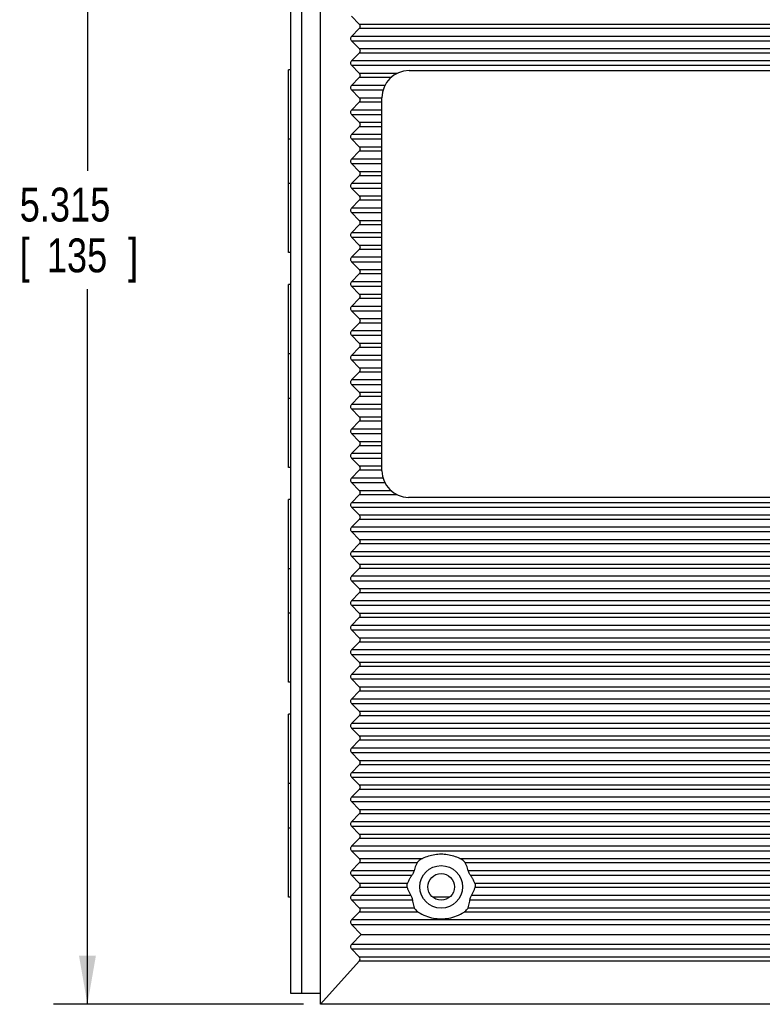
# Model space of a CAD drawing. Header units: inches. Extents: x 0 to 34, y 0 to 22.
# Tile 4 of 16: x 18.2 to 20.9, y 7 to 10.6. Entities that reach past the tile are written whole.
import ezdxf

# ---------------------------------------------------------------- set-up
doc = ezdxf.new("R2010")
doc.units = ezdxf.units.IN
doc.header["$LTSCALE"] = 1.87
doc.header["$MEASUREMENT"] = 0
doc.layers.get('0').update_dxf_attribs({"linetype": 'CONTINUOUS'})
doc.layers.add('DIMENSIONS', color=7, linetype='CONTINUOUS')
doc.styles.get("Standard").update_dxf_attribs({"font": 'txt', "width": 0.8})
doc.dimstyles.new('DIMSTYLE_1', dxfattribs={"dimtxt": 0.125, "dimasz": 0.18, "dimexe": 0.18, "dimexo": 0.0625, "dimgap": 0.09, "dimtad": 0, "dimtih": 1, "dimtoh": 1, "dimdec": 3, "dimzin": 4, "dimdsep": 46, "dimtxsty": 'STANDARD', "dimblk": '_FILLED', "dimblk1": '_FILLED', "dimblk2": '_FILLED', "dimcen": 0.09, "dimadec": 0, "dimazin": 0, "dimtp": 0.01, "dimtm": 0.01, "dimtfac": 1, "dimtdec": 3, "dimtofl": 0, "dimtmove": 0, "dimatfit": 3, "dimldrblk": '_FILLED', "dimfxl": 1, "dimtolj": 1, "dimtzin": 4, "dimarcsym": 0})

# ---------------------------------------------------------------- blocks, each defined once
blk = doc.blocks.new('_FILLED')
at = {"color": 0, "linetype": 'BYBLOCK'}
blk.add_solid([(0, 0), (-1, 0.174), (-1, -0.174)], dxfattribs=at)
blk = doc.blocks.new('*D8')
at = {"layer": 'DIMENSIONS', "color": 2, "linetype": 'CONTINUOUS'}
for p, q in [((19.0977, 12.3056), (18.2852, 12.3056)), ((18.4102, 12.3056), (18.4102, 10.0663)), ((18.4102, 6.9907), (18.4102, 9.6288)), ((19.2079, 6.9907), (18.2852, 6.9907))]:
    blk.add_line(p, q, dxfattribs=at)
at = {"layer": 'DIMENSIONS', "color": 2, "linetype": 'CONTINUOUS', "xscale": 0.18, "yscale": 0.18, "zscale": 0.18}
for p, rotation in [((18.4102, 12.3056), 90), ((18.4102, 6.9907), 270)]:
    blk.add_blockref('_FILLED', p, dxfattribs=dict(at, rotation=rotation))
at = {"layer": 'DIMENSIONS', "color": 2, "linetype": 'CONTINUOUS', "width": 0.8}
for s, p in [('5.315', (18.1602, 9.8788)), ('[', (18.1602, 9.6913)), ('135', (18.2602, 9.6913)), (']', (18.5602, 9.6913))]:
    blk.add_text(s, height=0.125, dxfattribs=at).set_placement(p)

msp = doc.modelspace()

# ---------------------------------------------------------------- linework, layer by layer
at = {"color": 6, "linetype": 'CONTINUOUS'}
for p, q in [((19.1602, 7.0301), (19.1602, 12.3056)), ((19.1996, 12.3056), (19.1996, 7.0301)), ((19.2704, 7.0301), (19.1602, 7.0301))]:
    msp.add_line(p, q, dxfattribs=at)
at = {"color": 7, "linetype": 'CONTINUOUS'}
for p, q in [((19.2704, 6.9907), (19.2704, 12.3056)), ((19.3847, 10.6361), (19.4124, 10.6071)), ((19.4124, 10.5908), (19.3847, 10.5618)), ((19.4124, 10.6071), (23.0459, 10.6071)), ((23.0459, 10.5908), (19.4124, 10.5908)), ((23.0735, 10.5618), (19.3847, 10.5618)), ((19.3847, 10.5456), (19.4124, 10.5165)), ((19.3847, 10.5456), (23.0735, 10.5456)), ((19.4124, 10.5003), (19.3847, 10.4712)), ((19.4124, 10.5165), (23.0459, 10.5165)), ((23.0459, 10.5003), (19.4124, 10.5003)), ((23.0735, 10.4712), (19.3847, 10.4712)), ((19.1523, 9.7641), (19.1523, 10.4385)), ((19.1602, 10.4385), (19.1523, 10.4385)), ((19.3847, 10.455), (19.4124, 10.426)), ((19.3847, 10.455), (23.0735, 10.455)), ((19.4124, 10.426), (19.5543, 10.426)), ((19.5972, 10.4356), (22.863, 10.4356)), ((19.4124, 10.4097), (19.3847, 10.3807)), ((19.53, 10.4097), (19.4124, 10.4097)), ((19.5077, 10.3807), (19.3847, 10.3807)), ((19.3847, 10.3645), (19.4124, 10.3354)), ((19.3847, 10.3645), (19.5012, 10.3645)), ((19.4124, 10.3192), (19.3847, 10.2901)), ((19.4124, 10.3354), (19.4968, 10.3354)), ((19.4968, 10.3192), (19.4124, 10.3192)), ((19.4968, 8.9592), (19.4968, 10.3352)), ((19.4968, 10.2901), (19.3847, 10.2901)), ((19.3847, 10.2739), (19.4124, 10.2448)), ((19.3847, 10.2739), (19.4968, 10.2739)), ((19.4124, 10.2448), (19.4968, 10.2448)), ((19.4124, 10.2286), (19.3847, 10.1996)), ((19.4968, 10.2286), (19.4124, 10.2286)), ((19.1523, 10.184), (19.1602, 10.184)), ((19.4968, 10.1996), (19.3847, 10.1996)), ((19.3847, 10.1834), (19.4124, 10.1543)), ((19.3847, 10.1834), (19.4968, 10.1834)), ((19.4124, 10.1381), (19.3847, 10.109)), ((19.4124, 10.1543), (19.4968, 10.1543)), ((19.4968, 10.1381), (19.4124, 10.1381)), ((19.4968, 10.109), (19.3847, 10.109)), ((19.3847, 10.0928), (19.4124, 10.0637)), ((19.3847, 10.0928), (19.4968, 10.0928)), ((19.4124, 10.0637), (19.4968, 10.0637)), ((19.4124, 10.0475), (19.3847, 10.0185)), ((19.4968, 10.0475), (19.4124, 10.0475)), ((19.1602, 10.0186), (19.1523, 10.0186)), ((19.4968, 10.0185), (19.3847, 10.0185)), ((19.3847, 10.0023), (19.4124, 9.9732)), ((19.3847, 10.0023), (19.4968, 10.0023)), ((19.4124, 9.957), (19.3847, 9.9279)), ((19.4124, 9.9732), (19.4968, 9.9732)), ((19.4968, 9.957), (19.4124, 9.957)), ((19.4968, 9.9279), (19.3847, 9.9279)), ((19.3847, 9.9117), (19.4124, 9.8826)), ((19.3847, 9.9117), (19.4968, 9.9117)), ((19.4124, 9.8826), (19.4968, 9.8826)), ((19.4124, 9.8664), (19.3847, 9.8374)), ((19.4968, 9.8664), (19.4124, 9.8664)), ((19.4968, 9.8374), (19.3847, 9.8374)), ((19.3847, 9.8212), (19.4124, 9.7921)), ((19.3847, 9.8212), (19.4968, 9.8212)), ((19.4124, 9.7759), (19.3847, 9.7468)), ((19.4124, 9.7921), (19.4968, 9.7921)), ((19.4968, 9.7759), (19.4124, 9.7759)), ((19.1602, 9.7641), (19.1523, 9.7641)), ((19.4968, 9.7468), (19.3847, 9.7468)), ((19.3847, 9.7306), (19.4124, 9.7015)), ((19.3847, 9.7306), (19.4968, 9.7306)), ((19.4124, 9.7015), (19.4968, 9.7015)), ((19.4124, 9.6853), (19.3847, 9.6563)), ((19.4968, 9.6853), (19.4124, 9.6853)), ((19.1523, 8.9716), (19.1523, 9.646)), ((19.1602, 9.646), (19.1523, 9.646)), ((19.4968, 9.6563), (19.3847, 9.6563)), ((19.3847, 9.6401), (19.4124, 9.611)), ((19.3847, 9.6401), (19.4968, 9.6401)), ((19.4124, 9.5948), (19.3847, 9.5657)), ((19.4124, 9.611), (19.4968, 9.611)), ((19.4968, 9.5948), (19.4124, 9.5948)), ((19.4968, 9.5657), (19.3847, 9.5657)), ((19.3847, 9.5495), (19.4124, 9.5204)), ((19.3847, 9.5495), (19.4968, 9.5495)), ((19.4124, 9.5204), (19.4968, 9.5204)), ((19.4124, 9.5042), (19.3847, 9.4752)), ((19.4968, 9.5042), (19.4124, 9.5042)), ((19.4968, 9.4752), (19.3847, 9.4752)), ((19.3847, 9.459), (19.4124, 9.4299)), ((19.3847, 9.459), (19.4968, 9.459)), ((19.4124, 9.4137), (19.3847, 9.3846)), ((19.4124, 9.4299), (19.4968, 9.4299)), ((19.4968, 9.4137), (19.4124, 9.4137)), ((19.1523, 9.3915), (19.1602, 9.3915)), ((19.4968, 9.3846), (19.3847, 9.3846)), ((19.3847, 9.3684), (19.4124, 9.3393)), ((19.3847, 9.3684), (19.4968, 9.3684)), ((19.4124, 9.3393), (19.4968, 9.3393)), ((19.4124, 9.3231), (19.3847, 9.2941)), ((19.4968, 9.3231), (19.4124, 9.3231)), ((19.4968, 9.2941), (19.3847, 9.2941)), ((19.3847, 9.2779), (19.4124, 9.2488)), ((19.3847, 9.2779), (19.4968, 9.2779)), ((19.4124, 9.2326), (19.3847, 9.2035)), ((19.4124, 9.2488), (19.4968, 9.2488)), ((19.4968, 9.2326), (19.4124, 9.2326)), ((19.1602, 9.2261), (19.1523, 9.2261)), ((19.4968, 9.2035), (19.3847, 9.2035)), ((19.3847, 9.1873), (19.4124, 9.1582)), ((19.3847, 9.1873), (19.4968, 9.1873)), ((19.4124, 9.1582), (19.4968, 9.1582)), ((19.4124, 9.142), (19.3847, 9.113)), ((19.4968, 9.142), (19.4124, 9.142)), ((19.4968, 9.113), (19.3847, 9.113)), ((19.3847, 9.0968), (19.4124, 9.0677)), ((19.3847, 9.0968), (19.4968, 9.0968)), ((19.4124, 9.0515), (19.3847, 9.0224)), ((19.4124, 9.0677), (19.4968, 9.0677)), ((19.4968, 9.0515), (19.4124, 9.0515)), ((19.4968, 9.0224), (19.3847, 9.0224)), ((19.3847, 9.0062), (19.4124, 8.9771)), ((19.3847, 9.0062), (19.4968, 9.0062)), ((19.4124, 8.9771), (19.4968, 8.9771)), ((19.1602, 8.9716), (19.1523, 8.9716)), ((19.4124, 8.9609), (19.3847, 8.9319)), ((19.4968, 8.9609), (19.4124, 8.9609)), ((19.5007, 8.9319), (19.3847, 8.9319)), ((19.3847, 8.9157), (19.4124, 8.8866)), ((19.3847, 8.9157), (19.507, 8.9157)), ((19.4124, 8.8704), (19.3847, 8.8413)), ((19.4124, 8.8866), (19.5288, 8.8866)), ((19.5528, 8.8704), (19.4124, 8.8704)), ((19.1523, 8.1791), (19.1523, 8.8535)), ((19.1602, 8.8535), (19.1523, 8.8535)), ((23.0735, 8.8413), (19.3847, 8.8413)), ((22.863, 8.8608), (19.5953, 8.8608)), ((19.3847, 8.8251), (19.4124, 8.796)), ((19.3847, 8.8251), (23.0735, 8.8251)), ((19.4124, 8.796), (23.0459, 8.796)), ((19.4124, 8.7798), (19.3847, 8.7508)), ((23.0459, 8.7798), (19.4124, 8.7798)), ((23.0735, 8.7508), (19.3847, 8.7508)), ((19.3847, 8.7345), (19.4124, 8.7055)), ((19.3847, 8.7345), (23.0735, 8.7345)), ((19.4124, 8.6893), (19.3847, 8.6602)), ((19.4124, 8.7055), (23.0459, 8.7055)), ((23.0459, 8.6893), (19.4124, 8.6893)), ((23.0735, 8.6602), (19.3847, 8.6602)), ((19.3847, 8.644), (19.4124, 8.6149)), ((19.3847, 8.644), (23.0735, 8.644)), ((19.4124, 8.6149), (23.0459, 8.6149)), ((19.1523, 8.599), (19.1602, 8.599)), ((19.4124, 8.5987), (19.3847, 8.5697)), ((23.0459, 8.5987), (19.4124, 8.5987)), ((23.0735, 8.5697), (19.3847, 8.5697)), ((19.3847, 8.5534), (19.4124, 8.5244)), ((19.3847, 8.5534), (23.0735, 8.5534)), ((19.4124, 8.5082), (19.3847, 8.4791)), ((19.4124, 8.5244), (23.0459, 8.5244)), ((23.0459, 8.5082), (19.4124, 8.5082)), ((23.0735, 8.4791), (19.3847, 8.4791)), ((19.1602, 8.4336), (19.1523, 8.4336)), ((19.3847, 8.4629), (19.4124, 8.4338)), ((19.3847, 8.4629), (23.0735, 8.4629)), ((19.4124, 8.4338), (23.0459, 8.4338)), ((19.4124, 8.4176), (19.3847, 8.3885)), ((23.0459, 8.4176), (19.4124, 8.4176)), ((23.0735, 8.3885), (19.3847, 8.3885)), ((19.3847, 8.3723), (19.4124, 8.3433)), ((19.3847, 8.3723), (23.0735, 8.3723)), ((19.4124, 8.3271), (19.3847, 8.298)), ((19.4124, 8.3433), (23.0459, 8.3433)), ((23.0459, 8.3271), (19.4124, 8.3271)), ((23.0735, 8.298), (19.3847, 8.298)), ((19.3847, 8.2818), (19.4124, 8.2527)), ((19.3847, 8.2818), (23.0735, 8.2818)), ((19.4124, 8.2527), (23.0459, 8.2527)), ((19.4124, 8.2365), (19.3847, 8.2074)), ((23.0459, 8.2365), (19.4124, 8.2365)), ((19.1602, 8.1791), (19.1523, 8.1791)), ((23.0735, 8.2074), (19.3847, 8.2074)), ((19.3847, 8.1912), (19.4124, 8.1622)), ((19.3847, 8.1912), (23.0735, 8.1912)), ((19.4124, 8.146), (19.3847, 8.1169)), ((19.4124, 8.1622), (23.0459, 8.1622)), ((23.0459, 8.146), (19.4124, 8.146)), ((23.0735, 8.1169), (19.3847, 8.1169)), ((19.3847, 8.1007), (19.4124, 8.0716)), ((19.3847, 8.1007), (23.0735, 8.1007)), ((19.4124, 8.0716), (23.0459, 8.0716)), ((19.1523, 7.3865), (19.1523, 8.061)), ((19.1602, 8.061), (19.1523, 8.061)), ((19.4124, 8.0554), (19.3847, 8.0263)), ((23.0459, 8.0554), (19.4124, 8.0554)), ((23.0735, 8.0263), (19.3847, 8.0263)), ((19.3847, 8.0101), (19.4124, 7.9811)), ((19.3847, 8.0101), (23.0735, 8.0101)), ((19.4124, 7.9649), (19.3847, 7.9358)), ((19.4124, 7.9811), (23.0459, 7.9811)), ((23.0459, 7.9649), (19.4124, 7.9649)), ((23.0735, 7.9358), (19.3847, 7.9358)), ((19.3847, 7.9196), (19.4124, 7.8905)), ((19.3847, 7.9196), (23.0735, 7.9196)), ((19.4124, 7.8905), (23.0459, 7.8905)), ((19.4124, 7.8743), (19.3847, 7.8452)), ((23.0459, 7.8743), (19.4124, 7.8743)), ((23.0735, 7.8452), (19.3847, 7.8452)), ((19.3847, 7.829), (19.4124, 7.8)), ((19.3847, 7.829), (23.0735, 7.829)), ((19.1523, 7.8064), (19.1602, 7.8064)), ((19.4124, 7.7838), (19.3847, 7.7547)), ((19.4124, 7.8), (23.0459, 7.8)), ((23.0459, 7.7838), (19.4124, 7.7838)), ((23.0735, 7.7547), (19.3847, 7.7547)), ((19.3847, 7.7385), (19.4124, 7.7094)), ((19.3847, 7.7385), (23.0735, 7.7385)), ((19.4124, 7.7094), (23.0459, 7.7094)), ((19.4124, 7.6932), (19.3847, 7.6641)), ((23.0459, 7.6932), (19.4124, 7.6932)), ((19.1602, 7.6411), (19.1523, 7.6411)), ((23.0735, 7.6641), (19.3847, 7.6641)), ((19.3847, 7.6479), (19.4124, 7.6189)), ((19.3847, 7.6479), (23.0735, 7.6479)), ((19.4124, 7.6027), (19.3847, 7.5736)), ((19.4124, 7.6189), (23.0459, 7.6189)), ((23.0459, 7.6027), (19.4124, 7.6027)), ((23.0735, 7.5736), (19.3847, 7.5736)), ((19.3847, 7.5574), (19.4124, 7.5283)), ((19.3847, 7.5574), (23.0735, 7.5574)), ((19.4124, 7.5283), (19.6461, 7.5283)), ((19.7846, 7.5283), (22.6736, 7.5283)), ((19.4124, 7.5121), (19.3847, 7.483)), ((19.6263, 7.5121), (19.4124, 7.5121)), ((22.6539, 7.5121), (19.8043, 7.5121)), ((19.6152, 7.483), (19.3847, 7.483)), ((19.3847, 7.4668), (19.4124, 7.4378)), ((19.3847, 7.4668), (19.6073, 7.4668)), ((22.6428, 7.483), (19.8154, 7.483)), ((19.8234, 7.4668), (22.6348, 7.4668)), ((19.4124, 7.4216), (19.3847, 7.3925)), ((19.4124, 7.4378), (19.5907, 7.4378)), ((19.5899, 7.4216), (19.4124, 7.4216)), ((19.84, 7.4378), (22.6183, 7.4378)), ((22.6175, 7.4216), (19.8407, 7.4216)), ((19.1602, 7.3865), (19.1523, 7.3865)), ((19.6033, 7.3925), (19.3847, 7.3925)), ((19.3847, 7.3763), (19.4124, 7.3472)), ((19.3847, 7.3763), (19.6091, 7.3763)), ((19.7474, 7.3865), (19.6833, 7.3865)), ((19.8215, 7.3763), (22.6367, 7.3763)), ((22.6308, 7.3925), (19.8274, 7.3925)), ((19.4124, 7.3472), (19.616, 7.3472)), ((19.8147, 7.3472), (22.6435, 7.3472)), ((19.4124, 7.331), (19.3847, 7.3019)), ((23.0735, 7.3019), (19.3847, 7.3019)), ((19.6309, 7.331), (19.4124, 7.331)), ((22.6585, 7.331), (19.7998, 7.331)), ((19.3847, 7.2857), (19.4201, 7.2486)), ((19.3847, 7.2857), (23.0735, 7.2857)), ((19.4201, 7.2486), (19.3847, 7.2114)), ((19.4201, 7.2486), (23.0382, 7.2486)), ((23.0735, 7.2114), (19.3847, 7.2114)), ((19.3847, 7.1952), (19.4126, 7.1659)), ((19.3847, 7.1952), (23.0735, 7.1952)), ((19.4126, 7.1659), (23.0456, 7.1659)), ((19.4129, 7.15), (19.2704, 6.9907)), ((23.0453, 7.15), (19.4129, 7.15)), ((23.1878, 6.9907), (19.2704, 6.9907))]:
    msp.add_line(p, q, dxfattribs=at)
msp.add_circle((19.7153, 7.4238), 0.0787, dxfattribs=at)
at = {"color": 6, "linetype": 'CONTINUOUS'}
msp.add_circle((19.7153, 7.4238), 0.0492, dxfattribs=at)
at = {"color": 7, "linetype": 'CONTINUOUS'}
for centre, radius, start, end in [((19.5972, 10.3352), 0.1004, 90, 180), ((19.5953, 8.9592), 0.0984, 180, 270)]:
    msp.add_arc(centre, radius, start, end, dxfattribs=at)
for points, knots in [([(19.4124, 10.6071), (19.4134, 10.6059), (19.4152, 10.6034), (19.4163, 10.5989), (19.4152, 10.5944), (19.4134, 10.5919), (19.4124, 10.5908)], [0, 0, 0, 0, 0.256177, 0.503917, 0.747998, 1, 1, 1, 1]), ([(19.3847, 10.5618), (19.3837, 10.5607), (19.3819, 10.5581), (19.3808, 10.5536), (19.3819, 10.5491), (19.3837, 10.5467), (19.3847, 10.5456)], [0, 0, 0, 0, 0.256177, 0.503917, 0.747998, 1, 1, 1, 1]), ([(19.4124, 10.5165), (19.4134, 10.5154), (19.4152, 10.5129), (19.4163, 10.5083), (19.4152, 10.5039), (19.4134, 10.5014), (19.4124, 10.5003)], [0, 0, 0, 0, 0.256177, 0.503917, 0.747998, 1, 1, 1, 1]), ([(19.3847, 10.4712), (19.3837, 10.4701), (19.3819, 10.4676), (19.3808, 10.4631), (19.3819, 10.4586), (19.3837, 10.4561), (19.3847, 10.455)], [0, 0, 0, 0, 0.256177, 0.503917, 0.747998, 1, 1, 1, 1]), ([(19.4124, 10.426), (19.4134, 10.4248), (19.4152, 10.4223), (19.4163, 10.4178), (19.4152, 10.4133), (19.4134, 10.4108), (19.4124, 10.4097)], [0, 0, 0, 0, 0.256177, 0.503917, 0.747998, 1, 1, 1, 1]), ([(19.3847, 10.3807), (19.3837, 10.3796), (19.3819, 10.377), (19.3808, 10.3725), (19.3819, 10.368), (19.3837, 10.3656), (19.3847, 10.3645)], [0, 0, 0, 0, 0.256177, 0.503917, 0.747998, 1, 1, 1, 1]), ([(19.4124, 10.3354), (19.4134, 10.3343), (19.4152, 10.3318), (19.4163, 10.3272), (19.4152, 10.3228), (19.4134, 10.3203), (19.4124, 10.3192)], [0, 0, 0, 0, 0.256177, 0.503917, 0.747998, 1, 1, 1, 1]), ([(19.3847, 10.2901), (19.3837, 10.289), (19.3819, 10.2865), (19.3808, 10.282), (19.3819, 10.2775), (19.3837, 10.275), (19.3847, 10.2739)], [0, 0, 0, 0, 0.256177, 0.503917, 0.747998, 1, 1, 1, 1]), ([(19.4124, 10.2448), (19.4134, 10.2437), (19.4152, 10.2412), (19.4163, 10.2367), (19.4152, 10.2322), (19.4134, 10.2297), (19.4124, 10.2286)], [0, 0, 0, 0, 0.256177, 0.503917, 0.747998, 1, 1, 1, 1]), ([(19.3847, 10.1996), (19.3837, 10.1985), (19.3819, 10.1959), (19.3808, 10.1914), (19.3819, 10.1869), (19.3837, 10.1845), (19.3847, 10.1834)], [0, 0, 0, 0, 0.256177, 0.503917, 0.747998, 1, 1, 1, 1]), ([(19.4124, 10.1543), (19.4134, 10.1532), (19.4152, 10.1507), (19.4163, 10.1461), (19.4152, 10.1417), (19.4134, 10.1392), (19.4124, 10.1381)], [0, 0, 0, 0, 0.256177, 0.503917, 0.747998, 1, 1, 1, 1]), ([(19.3847, 10.109), (19.3837, 10.1079), (19.3819, 10.1054), (19.3808, 10.1009), (19.3819, 10.0964), (19.3837, 10.0939), (19.3847, 10.0928)], [0, 0, 0, 0, 0.256177, 0.503917, 0.747998, 1, 1, 1, 1]), ([(19.4124, 10.0637), (19.4134, 10.0626), (19.4152, 10.0601), (19.4163, 10.0556), (19.4152, 10.0511), (19.4134, 10.0486), (19.4124, 10.0475)], [0, 0, 0, 0, 0.256177, 0.503917, 0.747998, 1, 1, 1, 1]), ([(19.3847, 10.0185), (19.3837, 10.0174), (19.3819, 10.0148), (19.3808, 10.0103), (19.3819, 10.0058), (19.3837, 10.0034), (19.3847, 10.0023)], [0, 0, 0, 0, 0.256177, 0.503917, 0.747998, 1, 1, 1, 1]), ([(19.4124, 9.9732), (19.4134, 9.9721), (19.4152, 9.9696), (19.4163, 9.965), (19.4152, 9.9606), (19.4134, 9.9581), (19.4124, 9.957)], [0, 0, 0, 0, 0.256177, 0.503917, 0.747998, 1, 1, 1, 1]), ([(19.3847, 9.9279), (19.3837, 9.9268), (19.3819, 9.9243), (19.3808, 9.9198), (19.3819, 9.9153), (19.3837, 9.9128), (19.3847, 9.9117)], [0, 0, 0, 0, 0.256177, 0.503917, 0.747998, 1, 1, 1, 1]), ([(19.4124, 9.8826), (19.4134, 9.8815), (19.4152, 9.879), (19.4163, 9.8745), (19.4152, 9.87), (19.4134, 9.8675), (19.4124, 9.8664)], [0, 0, 0, 0, 0.256177, 0.503917, 0.747998, 1, 1, 1, 1]), ([(19.3847, 9.8374), (19.3837, 9.8363), (19.3819, 9.8337), (19.3808, 9.8292), (19.3819, 9.8247), (19.3837, 9.8223), (19.3847, 9.8212)], [0, 0, 0, 0, 0.256177, 0.503917, 0.747998, 1, 1, 1, 1]), ([(19.4124, 9.7921), (19.4134, 9.791), (19.4152, 9.7885), (19.4163, 9.7839), (19.4152, 9.7795), (19.4134, 9.777), (19.4124, 9.7759)], [0, 0, 0, 0, 0.256177, 0.503917, 0.747998, 1, 1, 1, 1]), ([(19.3847, 9.7468), (19.3837, 9.7457), (19.3819, 9.7432), (19.3808, 9.7387), (19.3819, 9.7342), (19.3837, 9.7317), (19.3847, 9.7306)], [0, 0, 0, 0, 0.256177, 0.503917, 0.747998, 1, 1, 1, 1]), ([(19.4124, 9.7015), (19.4134, 9.7004), (19.4152, 9.6979), (19.4163, 9.6934), (19.4152, 9.6889), (19.4134, 9.6864), (19.4124, 9.6853)], [0, 0, 0, 0, 0.256177, 0.503917, 0.747998, 1, 1, 1, 1]), ([(19.3847, 9.6563), (19.3837, 9.6551), (19.3819, 9.6526), (19.3808, 9.6481), (19.3819, 9.6436), (19.3837, 9.6412), (19.3847, 9.6401)], [0, 0, 0, 0, 0.256177, 0.503917, 0.747998, 1, 1, 1, 1]), ([(19.4124, 9.611), (19.4134, 9.6099), (19.4152, 9.6074), (19.4163, 9.6028), (19.4152, 9.5984), (19.4134, 9.5959), (19.4124, 9.5948)], [0, 0, 0, 0, 0.256177, 0.503917, 0.747998, 1, 1, 1, 1]), ([(19.3847, 9.5657), (19.3837, 9.5646), (19.3819, 9.5621), (19.3808, 9.5576), (19.3819, 9.5531), (19.3837, 9.5506), (19.3847, 9.5495)], [0, 0, 0, 0, 0.256177, 0.503917, 0.747998, 1, 1, 1, 1]), ([(19.4124, 9.5204), (19.4134, 9.5193), (19.4152, 9.5168), (19.4163, 9.5123), (19.4152, 9.5078), (19.4134, 9.5053), (19.4124, 9.5042)], [0, 0, 0, 0, 0.256177, 0.503917, 0.747998, 1, 1, 1, 1]), ([(19.3847, 9.4752), (19.3837, 9.474), (19.3819, 9.4715), (19.3808, 9.467), (19.3819, 9.4625), (19.3837, 9.4601), (19.3847, 9.459)], [0, 0, 0, 0, 0.256177, 0.503917, 0.747998, 1, 1, 1, 1]), ([(19.4124, 9.4299), (19.4134, 9.4288), (19.4152, 9.4263), (19.4163, 9.4217), (19.4152, 9.4172), (19.4134, 9.4148), (19.4124, 9.4137)], [0, 0, 0, 0, 0.256177, 0.503917, 0.747998, 1, 1, 1, 1]), ([(19.3847, 9.3846), (19.3837, 9.3835), (19.3819, 9.381), (19.3808, 9.3765), (19.3819, 9.372), (19.3837, 9.3695), (19.3847, 9.3684)], [0, 0, 0, 0, 0.256177, 0.503917, 0.747998, 1, 1, 1, 1]), ([(19.4124, 9.3393), (19.4134, 9.3382), (19.4152, 9.3357), (19.4163, 9.3312), (19.4152, 9.3267), (19.4134, 9.3242), (19.4124, 9.3231)], [0, 0, 0, 0, 0.256177, 0.503917, 0.747998, 1, 1, 1, 1]), ([(19.3847, 9.2941), (19.3837, 9.2929), (19.3819, 9.2904), (19.3808, 9.2859), (19.3819, 9.2814), (19.3837, 9.279), (19.3847, 9.2779)], [0, 0, 0, 0, 0.256177, 0.503917, 0.747998, 1, 1, 1, 1]), ([(19.4124, 9.2488), (19.4134, 9.2477), (19.4152, 9.2452), (19.4163, 9.2406), (19.4152, 9.2361), (19.4134, 9.2337), (19.4124, 9.2326)], [0, 0, 0, 0, 0.256177, 0.503917, 0.747998, 1, 1, 1, 1]), ([(19.3847, 9.2035), (19.3837, 9.2024), (19.3819, 9.1999), (19.3808, 9.1954), (19.3819, 9.1909), (19.3837, 9.1884), (19.3847, 9.1873)], [0, 0, 0, 0, 0.256177, 0.503917, 0.747998, 1, 1, 1, 1]), ([(19.4124, 9.1582), (19.4134, 9.1571), (19.4152, 9.1546), (19.4163, 9.1501), (19.4152, 9.1456), (19.4134, 9.1431), (19.4124, 9.142)], [0, 0, 0, 0, 0.256177, 0.503917, 0.747998, 1, 1, 1, 1]), ([(19.3847, 9.113), (19.3837, 9.1118), (19.3819, 9.1093), (19.3808, 9.1048), (19.3819, 9.1003), (19.3837, 9.0979), (19.3847, 9.0968)], [0, 0, 0, 0, 0.256177, 0.503917, 0.747998, 1, 1, 1, 1]), ([(19.4124, 9.0677), (19.4134, 9.0666), (19.4152, 9.0641), (19.4163, 9.0595), (19.4152, 9.055), (19.4134, 9.0526), (19.4124, 9.0515)], [0, 0, 0, 0, 0.256177, 0.503917, 0.747998, 1, 1, 1, 1]), ([(19.3847, 9.0224), (19.3837, 9.0213), (19.3819, 9.0188), (19.3808, 9.0143), (19.3819, 9.0098), (19.3837, 9.0073), (19.3847, 9.0062)], [0, 0, 0, 0, 0.256177, 0.503917, 0.747998, 1, 1, 1, 1]), ([(19.4124, 8.9771), (19.4134, 8.976), (19.4152, 8.9735), (19.4163, 8.969), (19.4152, 8.9645), (19.4134, 8.962), (19.4124, 8.9609)], [0, 0, 0, 0, 0.256177, 0.503917, 0.747998, 1, 1, 1, 1]), ([(19.3847, 8.9319), (19.3837, 8.9307), (19.3819, 8.9282), (19.3808, 8.9237), (19.3819, 8.9192), (19.3837, 8.9167), (19.3847, 8.9157)], [0, 0, 0, 0, 0.256177, 0.503917, 0.747998, 1, 1, 1, 1]), ([(19.4124, 8.8866), (19.4134, 8.8855), (19.4152, 8.883), (19.4163, 8.8784), (19.4152, 8.8739), (19.4134, 8.8715), (19.4124, 8.8704)], [0, 0, 0, 0, 0.256177, 0.503917, 0.747998, 1, 1, 1, 1]), ([(19.3847, 8.8413), (19.3837, 8.8402), (19.3819, 8.8377), (19.3808, 8.8331), (19.3819, 8.8287), (19.3837, 8.8262), (19.3847, 8.8251)], [0, 0, 0, 0, 0.256177, 0.503917, 0.747998, 1, 1, 1, 1]), ([(19.4124, 8.796), (19.4134, 8.7949), (19.4152, 8.7924), (19.4163, 8.7879), (19.4152, 8.7834), (19.4134, 8.7809), (19.4124, 8.7798)], [0, 0, 0, 0, 0.256177, 0.503917, 0.747998, 1, 1, 1, 1]), ([(19.3847, 8.7508), (19.3837, 8.7496), (19.3819, 8.7471), (19.3808, 8.7426), (19.3819, 8.7381), (19.3837, 8.7356), (19.3847, 8.7345)], [0, 0, 0, 0, 0.256177, 0.503917, 0.747998, 1, 1, 1, 1]), ([(19.4124, 8.7055), (19.4134, 8.7044), (19.4152, 8.7018), (19.4163, 8.6973), (19.4152, 8.6928), (19.4134, 8.6904), (19.4124, 8.6893)], [0, 0, 0, 0, 0.256177, 0.503917, 0.747998, 1, 1, 1, 1]), ([(19.3847, 8.6602), (19.3837, 8.6591), (19.3819, 8.6566), (19.3808, 8.652), (19.3819, 8.6476), (19.3837, 8.6451), (19.3847, 8.644)], [0, 0, 0, 0, 0.256177, 0.503917, 0.747998, 1, 1, 1, 1]), ([(19.4124, 8.6149), (19.4134, 8.6138), (19.4152, 8.6113), (19.4163, 8.6068), (19.4152, 8.6023), (19.4134, 8.5998), (19.4124, 8.5987)], [0, 0, 0, 0, 0.256177, 0.503917, 0.747998, 1, 1, 1, 1]), ([(19.3847, 8.5697), (19.3837, 8.5685), (19.3819, 8.566), (19.3808, 8.5615), (19.3819, 8.557), (19.3837, 8.5545), (19.3847, 8.5534)], [0, 0, 0, 0, 0.256177, 0.503917, 0.747998, 1, 1, 1, 1]), ([(19.4124, 8.5244), (19.4134, 8.5233), (19.4152, 8.5207), (19.4163, 8.5162), (19.4152, 8.5117), (19.4134, 8.5093), (19.4124, 8.5082)], [0, 0, 0, 0, 0.256177, 0.503917, 0.747998, 1, 1, 1, 1]), ([(19.3847, 8.4791), (19.3837, 8.478), (19.3819, 8.4755), (19.3808, 8.4709), (19.3819, 8.4665), (19.3837, 8.464), (19.3847, 8.4629)], [0, 0, 0, 0, 0.256177, 0.503917, 0.747998, 1, 1, 1, 1]), ([(19.4124, 8.4338), (19.4134, 8.4327), (19.4152, 8.4302), (19.4163, 8.4257), (19.4152, 8.4212), (19.4134, 8.4187), (19.4124, 8.4176)], [0, 0, 0, 0, 0.256177, 0.503917, 0.747998, 1, 1, 1, 1]), ([(19.3847, 8.3885), (19.3837, 8.3874), (19.3819, 8.3849), (19.3808, 8.3804), (19.3819, 8.3759), (19.3837, 8.3734), (19.3847, 8.3723)], [0, 0, 0, 0, 0.256177, 0.503917, 0.747998, 1, 1, 1, 1]), ([(19.4124, 8.3433), (19.4134, 8.3422), (19.4152, 8.3396), (19.4163, 8.3351), (19.4152, 8.3306), (19.4134, 8.3282), (19.4124, 8.3271)], [0, 0, 0, 0, 0.256177, 0.503917, 0.747998, 1, 1, 1, 1]), ([(19.3847, 8.298), (19.3837, 8.2969), (19.3819, 8.2944), (19.3808, 8.2898), (19.3819, 8.2854), (19.3837, 8.2829), (19.3847, 8.2818)], [0, 0, 0, 0, 0.256177, 0.503917, 0.747998, 1, 1, 1, 1]), ([(19.4124, 8.2527), (19.4134, 8.2516), (19.4152, 8.2491), (19.4163, 8.2446), (19.4152, 8.2401), (19.4134, 8.2376), (19.4124, 8.2365)], [0, 0, 0, 0, 0.256177, 0.503917, 0.747998, 1, 1, 1, 1]), ([(19.3847, 8.2074), (19.3837, 8.2063), (19.3819, 8.2038), (19.3808, 8.1993), (19.3819, 8.1948), (19.3837, 8.1923), (19.3847, 8.1912)], [0, 0, 0, 0, 0.256177, 0.503917, 0.747998, 1, 1, 1, 1]), ([(19.4124, 8.1622), (19.4134, 8.1611), (19.4152, 8.1585), (19.4163, 8.154), (19.4152, 8.1495), (19.4134, 8.1471), (19.4124, 8.146)], [0, 0, 0, 0, 0.256177, 0.503917, 0.747998, 1, 1, 1, 1]), ([(19.3847, 8.1169), (19.3837, 8.1158), (19.3819, 8.1133), (19.3808, 8.1087), (19.3819, 8.1043), (19.3837, 8.1018), (19.3847, 8.1007)], [0, 0, 0, 0, 0.256177, 0.503917, 0.747998, 1, 1, 1, 1]), ([(19.4124, 8.0716), (19.4134, 8.0705), (19.4152, 8.068), (19.4163, 8.0635), (19.4152, 8.059), (19.4134, 8.0565), (19.4124, 8.0554)], [0, 0, 0, 0, 0.256177, 0.503917, 0.747998, 1, 1, 1, 1]), ([(19.3847, 8.0263), (19.3837, 8.0252), (19.3819, 8.0227), (19.3808, 8.0182), (19.3819, 8.0137), (19.3837, 8.0112), (19.3847, 8.0101)], [0, 0, 0, 0, 0.256177, 0.503917, 0.747998, 1, 1, 1, 1]), ([(19.4124, 7.9811), (19.4134, 7.98), (19.4152, 7.9774), (19.4163, 7.9729), (19.4152, 7.9684), (19.4134, 7.966), (19.4124, 7.9649)], [0, 0, 0, 0, 0.256177, 0.503917, 0.747998, 1, 1, 1, 1]), ([(19.3847, 7.9358), (19.3837, 7.9347), (19.3819, 7.9322), (19.3808, 7.9276), (19.3819, 7.9232), (19.3837, 7.9207), (19.3847, 7.9196)], [0, 0, 0, 0, 0.256177, 0.503917, 0.747998, 1, 1, 1, 1]), ([(19.4124, 7.8905), (19.4134, 7.8894), (19.4152, 7.8869), (19.4163, 7.8824), (19.4152, 7.8779), (19.4134, 7.8754), (19.4124, 7.8743)], [0, 0, 0, 0, 0.256177, 0.503917, 0.747998, 1, 1, 1, 1]), ([(19.3847, 7.8452), (19.3837, 7.8441), (19.3819, 7.8416), (19.3808, 7.8371), (19.3819, 7.8326), (19.3837, 7.8301), (19.3847, 7.829)], [0, 0, 0, 0, 0.256177, 0.503917, 0.747998, 1, 1, 1, 1]), ([(19.4124, 7.8), (19.4134, 7.7989), (19.4152, 7.7963), (19.4163, 7.7918), (19.4152, 7.7873), (19.4134, 7.7849), (19.4124, 7.7838)], [0, 0, 0, 0, 0.256177, 0.503917, 0.747998, 1, 1, 1, 1]), ([(19.3847, 7.7547), (19.3837, 7.7536), (19.3819, 7.7511), (19.3808, 7.7465), (19.3819, 7.7421), (19.3837, 7.7396), (19.3847, 7.7385)], [0, 0, 0, 0, 0.256177, 0.503917, 0.747998, 1, 1, 1, 1]), ([(19.4124, 7.7094), (19.4134, 7.7083), (19.4152, 7.7058), (19.4163, 7.7013), (19.4152, 7.6968), (19.4134, 7.6943), (19.4124, 7.6932)], [0, 0, 0, 0, 0.256177, 0.503917, 0.747998, 1, 1, 1, 1]), ([(19.3847, 7.6641), (19.3837, 7.663), (19.3819, 7.6605), (19.3808, 7.656), (19.3819, 7.6515), (19.3837, 7.649), (19.3847, 7.6479)], [0, 0, 0, 0, 0.256177, 0.503917, 0.747998, 1, 1, 1, 1]), ([(19.4124, 7.6189), (19.4134, 7.6177), (19.4152, 7.6152), (19.4163, 7.6107), (19.4152, 7.6062), (19.4134, 7.6038), (19.4124, 7.6027)], [0, 0, 0, 0, 0.256177, 0.503917, 0.747998, 1, 1, 1, 1]), ([(19.3847, 7.5736), (19.3837, 7.5725), (19.3819, 7.57), (19.3808, 7.5654), (19.3819, 7.5609), (19.3837, 7.5585), (19.3847, 7.5574)], [0, 0, 0, 0, 0.256177, 0.503917, 0.747998, 1, 1, 1, 1]), ([(19.4124, 7.5283), (19.4134, 7.5272), (19.4152, 7.5247), (19.4163, 7.5202), (19.4152, 7.5157), (19.4134, 7.5132), (19.4124, 7.5121)], [0, 0, 0, 0, 0.256177, 0.503917, 0.747998, 1, 1, 1, 1]), ([(19.6461, 7.5283), (19.6432, 7.5269), (19.6378, 7.5239), (19.6311, 7.5185), (19.6275, 7.5143), (19.6263, 7.5121)], [0, 0, 0, 0, 0.3694, 0.709096, 1, 1, 1, 1]), ([(19.7153, 7.5442), (19.7076, 7.5442), (19.6917, 7.543), (19.6684, 7.5377), (19.6533, 7.5318), (19.6461, 7.5283)], [0, 0, 0, 0, 0.325541, 0.661487, 1, 1, 1, 1]), ([(19.7846, 7.5283), (19.7773, 7.5318), (19.7623, 7.5377), (19.7389, 7.543), (19.7231, 7.5442), (19.7153, 7.5442)], [0, 0, 0, 0, 0.338694, 0.674677, 1, 1, 1, 1]), ([(19.8043, 7.5121), (19.8031, 7.5143), (19.7996, 7.5185), (19.7928, 7.5239), (19.7875, 7.5269), (19.7846, 7.5283)], [0, 0, 0, 0, 0.290834, 0.630528, 1, 1, 1, 1]), ([(19.6263, 7.5121), (19.6246, 7.509), (19.6215, 7.5027), (19.6178, 7.493), (19.616, 7.4864), (19.6152, 7.483)], [0, 0, 0, 0, 0.338739, 0.671901, 1, 1, 1, 1]), ([(19.8154, 7.483), (19.8147, 7.4864), (19.8128, 7.493), (19.8091, 7.5027), (19.806, 7.509), (19.8043, 7.5121)], [0, 0, 0, 0, 0.328116, 0.661283, 1, 1, 1, 1]), ([(19.3847, 7.483), (19.3837, 7.4819), (19.3819, 7.4794), (19.3808, 7.4749), (19.3819, 7.4704), (19.3837, 7.4679), (19.3847, 7.4668)], [0, 0, 0, 0, 0.256177, 0.503917, 0.747998, 1, 1, 1, 1]), ([(19.6073, 7.4668), (19.6051, 7.4639), (19.601, 7.4578), (19.5954, 7.4481), (19.5922, 7.4413), (19.5907, 7.4378)], [0, 0, 0, 0, 0.325004, 0.65816, 1, 1, 1, 1]), ([(19.6152, 7.483), (19.6148, 7.4813), (19.6135, 7.4776), (19.6108, 7.4722), (19.6086, 7.4686), (19.6073, 7.4668)], [0, 0, 0, 0, 0.293319, 0.640714, 1, 1, 1, 1]), ([(19.8234, 7.4668), (19.8221, 7.4686), (19.8198, 7.4722), (19.8171, 7.4776), (19.8158, 7.4813), (19.8154, 7.483)], [0, 0, 0, 0, 0.359578, 0.70646, 1, 1, 1, 1]), ([(19.84, 7.4378), (19.8385, 7.4413), (19.8352, 7.4481), (19.8297, 7.4578), (19.8255, 7.4639), (19.8234, 7.4668)], [0, 0, 0, 0, 0.341839, 0.674996, 1, 1, 1, 1]), ([(19.4124, 7.4378), (19.4134, 7.4366), (19.4152, 7.4341), (19.4163, 7.4296), (19.4152, 7.4251), (19.4134, 7.4227), (19.4124, 7.4216)], [0, 0, 0, 0, 0.256177, 0.503917, 0.747998, 1, 1, 1, 1]), ([(19.5907, 7.4378), (19.59, 7.4361), (19.5889, 7.4324), (19.5887, 7.4269), (19.5894, 7.4232), (19.5899, 7.4216)], [0, 0, 0, 0, 0.328515, 0.684731, 1, 1, 1, 1]), ([(19.5899, 7.4216), (19.5911, 7.4181), (19.5936, 7.4113), (19.5981, 7.4016), (19.6015, 7.3955), (19.6033, 7.3925)], [0, 0, 0, 0, 0.341844, 0.67499, 1, 1, 1, 1]), ([(19.8274, 7.3925), (19.8292, 7.3955), (19.8326, 7.4016), (19.8371, 7.4113), (19.8396, 7.4181), (19.8407, 7.4216)], [0, 0, 0, 0, 0.32501, 0.658156, 1, 1, 1, 1]), ([(19.8407, 7.4216), (19.8413, 7.4232), (19.842, 7.4269), (19.8417, 7.4324), (19.8407, 7.4361), (19.84, 7.4378)], [0, 0, 0, 0, 0.317093, 0.673208, 1, 1, 1, 1]), ([(19.3847, 7.3925), (19.3837, 7.3914), (19.3819, 7.3889), (19.3808, 7.3843), (19.3819, 7.3798), (19.3837, 7.3774), (19.3847, 7.3763)], [0, 0, 0, 0, 0.256177, 0.503917, 0.747998, 1, 1, 1, 1]), ([(19.6033, 7.3925), (19.6043, 7.3907), (19.6062, 7.3871), (19.6081, 7.3817), (19.6089, 7.378), (19.6091, 7.3763)], [0, 0, 0, 0, 0.35213, 0.703773, 1, 1, 1, 1]), ([(19.6091, 7.3763), (19.6095, 7.373), (19.6104, 7.3665), (19.6127, 7.3568), (19.6148, 7.3504), (19.616, 7.3472)], [0, 0, 0, 0, 0.327463, 0.660586, 1, 1, 1, 1]), ([(19.8147, 7.3472), (19.8159, 7.3504), (19.818, 7.3568), (19.8203, 7.3665), (19.8212, 7.373), (19.8215, 7.3763)], [0, 0, 0, 0, 0.339409, 0.67253, 1, 1, 1, 1]), ([(19.8215, 7.3763), (19.8217, 7.378), (19.8225, 7.3817), (19.8245, 7.3871), (19.8263, 7.3907), (19.8274, 7.3925)], [0, 0, 0, 0, 0.296222, 0.648379, 1, 1, 1, 1]), ([(19.4124, 7.3472), (19.4134, 7.3461), (19.4152, 7.3436), (19.4163, 7.3391), (19.4152, 7.3346), (19.4134, 7.3321), (19.4124, 7.331)], [0, 0, 0, 0, 0.256177, 0.503917, 0.747998, 1, 1, 1, 1]), ([(19.616, 7.3472), (19.6167, 7.3452), (19.6192, 7.3411), (19.6243, 7.3357), (19.6286, 7.3325), (19.6309, 7.331)], [0, 0, 0, 0, 0.289725, 0.631201, 1, 1, 1, 1]), ([(19.7998, 7.331), (19.8021, 7.3325), (19.8063, 7.3357), (19.8114, 7.3411), (19.8139, 7.3452), (19.8147, 7.3472)], [0, 0, 0, 0, 0.368819, 0.710285, 1, 1, 1, 1]), ([(19.3847, 7.3019), (19.3837, 7.3008), (19.3819, 7.2983), (19.3808, 7.2938), (19.3819, 7.2893), (19.3837, 7.2868), (19.3847, 7.2857)], [0, 0, 0, 0, 0.256177, 0.503917, 0.747998, 1, 1, 1, 1]), ([(19.6309, 7.331), (19.6395, 7.3255), (19.6576, 7.3162), (19.6862, 7.3079), (19.7057, 7.3061), (19.7153, 7.3061)], [0, 0, 0, 0, 0.345389, 0.676788, 1, 1, 1, 1]), ([(19.7153, 7.3061), (19.7249, 7.3061), (19.7444, 7.3079), (19.7731, 7.3162), (19.7911, 7.3255), (19.7998, 7.331)], [0, 0, 0, 0, 0.323533, 0.654831, 1, 1, 1, 1]), ([(19.3847, 7.2114), (19.3837, 7.2103), (19.3819, 7.2078), (19.3808, 7.2032), (19.3819, 7.1987), (19.3837, 7.1963), (19.3847, 7.1952)], [0, 0, 0, 0, 0.256177, 0.503917, 0.747998, 1, 1, 1, 1]), ([(19.4129, 7.15), (19.4142, 7.1515), (19.4163, 7.155), (19.4162, 7.1611), (19.4139, 7.1645), (19.4126, 7.1659)], [0, 0, 0, 0, 0.338621, 0.664282, 1, 1, 1, 1])]:
    msp.add_open_spline(points, degree=3, knots=knots, dxfattribs=at)

# ---------------------------------------------------------------- dimensions: what is measured, and where the dimension line sits
at = {"layer": 'DIMENSIONS', "color": 2, "linetype": 'CONTINUOUS'}
dim = msp.add_linear_dim(base=(18.4102, 12.3056), p1=(19.2079, 6.9907), p2=(19.0977, 12.3056), angle=90, dimstyle='DIMSTYLE_1', dxfattribs=at)
dim.commit()
dim.dimension.update_dxf_attribs({"geometry": '*D8', "text_midpoint": (18.4102, 9.8475), "dimtype": 160})

doc.saveas('drawing.dxf')
